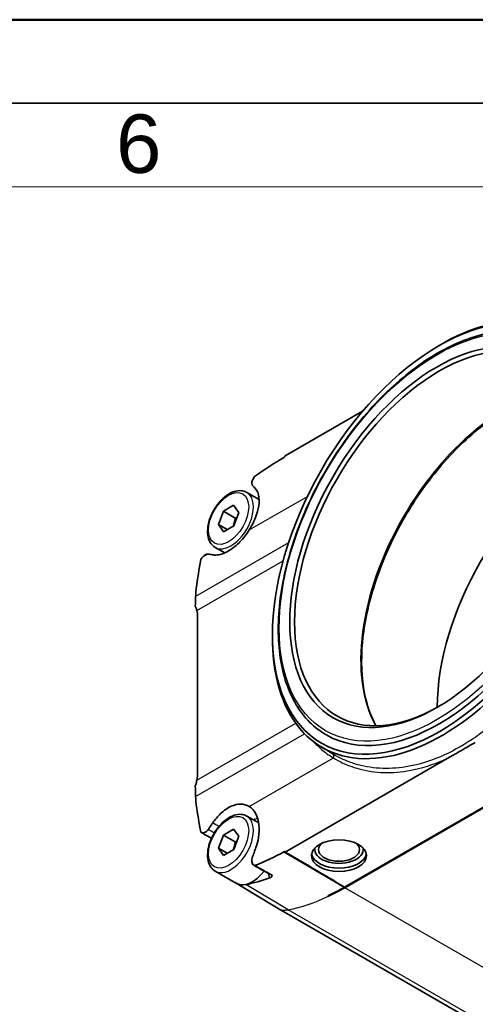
# Model space of a CAD drawing. Header units: millimetres. Extents: x 0 to 420, y 0 to 297.
# Tile 39 of 53: x 279 to 307, y 238 to 297. Entities that reach past the tile are written whole.
import ezdxf

# ---------------------------------------------------------------- set-up
doc = ezdxf.new("R2010")
doc.units = ezdxf.units.MM
doc.layers.get('0').update_dxf_attribs({"lineweight": 25})
for name, color, linetype, lineweight in [('001', 7, 'Continuous', 50), ('Sichtbar (ISO)', 7, 'Continuous', 35), ('Sichtbar schmal (ISO)', 7, 'Continuous', 25)]:
    doc.layers.add(name, color=color, linetype=linetype, lineweight=lineweight)
doc.layers.add('Symbole(DIN)', color=3, linetype='Continuous', lineweight=25, true_color=0x00ff00)
doc.styles.add('Aktuell-DIN', font='arial.ttf')

# ---------------------------------------------------------------- blocks, each defined once
blk = doc.blocks.new('Ränder Basler-A3')
at = {"layer": '001'}
blk.add_line((0, 297), (420, 297), dxfattribs=at)
at = {"layer": '001', "color": 7, "linetype": 'Continuous', "lineweight": 35}
blk.add_line((5, 292), (415, 292), dxfattribs=at)
at = {"layer": '001', "color": 7, "linetype": 'Continuous', "lineweight": 18}
blk.add_line((10, 287), (410, 287), dxfattribs=at)
at = {"layer": 'Symbole(DIN)', "color": 250, "true_color": 0x3f3f3f, "insert": (285.095, 289.555), "char_height": 3.5, "attachment_point": 4, "style": 'Aktuell-DIN'}
blk.add_mtext('\\fArial|b0|i0;6', dxfattribs=at)

msp = doc.modelspace()

# ---------------------------------------------------------------- linework, layer by layer
at = {"layer": 'Sichtbar (ISO)'}
for p, q in [((304.242, 277.376), (304.38, 277.459)), ((299.86, 273.559), (295.224, 270.89)), ((295.15, 270.8), (295.151, 270.8)), ((292.926, 268.709), (293.665, 268.283)), ((291.224, 266.785), (291.526, 267.575)), ((291.526, 267.575), (292.139, 267.933)), ((292.233, 267.168), (291.526, 267.575)), ((292.139, 267.933), (292.449, 267.502)), ((292.449, 267.502), (292.147, 266.712)), ((291.535, 266.354), (291.224, 266.785)), ((291.752, 266.481), (291.224, 266.785)), ((292.147, 266.712), (291.535, 266.354)), ((291.03, 265.416), (291.604, 265.085)), ((289.983, 251.938), (289.983, 261.242)), ((294.464, 260.396), (294.461, 260.235)), ((320.119, 257.368), (298.768, 245.073)), ((320.163, 257.353), (298.795, 245.047)), ((297.355, 253.489), (298.112, 253.031)), ((295.224, 247.181), (305.069, 252.851)), ((292.926, 249.333), (293.638, 248.923)), ((291.224, 247.409), (291.526, 248.199)), ((291.526, 248.199), (292.139, 248.557)), ((292.233, 247.792), (291.526, 248.199)), ((292.139, 248.557), (292.449, 248.126)), ((292.449, 248.126), (292.147, 247.336)), ((291.535, 246.978), (291.224, 247.409)), ((291.752, 247.105), (291.224, 247.409)), ((292.147, 247.336), (291.535, 246.978)), ((295.151, 247.202), (295.15, 247.201)), ((291.03, 246.04), (292.303, 245.307)), ((292.283, 245.313), (294.804, 243.806)), ((298.759, 245.068), (298.76, 245.069)), ((297.812, 244.57), (297.812, 244.533)), ((361.989, 205.117), (294.814, 243.8))]:
    msp.add_line(p, q, dxfattribs=at)
for centre, major_axis, ratio in [((304.459, 265.946), (7.055, 12.251), 0.578093), ((304.317, 266.027), (6.222, 10.805), 0.578093), ((298.448, 246.965), (1.65, 0), 0.575862)]:
    msp.add_ellipse(centre, major_axis=major_axis, ratio=ratio, dxfattribs=at)
for centre, major_axis, ratio, start_param, end_param in [((304.6, 265.864), (-7.157, -12.427), 0.578093, 5.478017, 10.229946), ((304.459, 265.946), (-6.122, -10.631), 0.578093, 2.362348, 7.06243), ((304.459, 265.946), (6.769, 11.755), 0.578093, 3.141593, 6.283185), ((313.174, 260.927), (-6.238, -10.832), 0.578093, 3.929857, 5.494921), ((296.249, 257.639), (7.657, 13.297), 0.578093, 1.024195, 1.027323), ((303.799, 253.34), (-9.787, 17.443), 0.570477, 0.738416, 0.77556), ((361.632, 215.403), (-50.402, 89.831), 0.570477, 0.736038, 0.738416), ((288.515, 260.396), (1.036, 1.8), 0.578093, 5.495853, 5.75206), ((288.515, 251.093), (1.036, 1.8), 0.578093, 5.239647, 5.495853), ((303.799, 243.176), (-9.787, 17.443), 0.570477, 0.811855, 0.848999), ((361.632, 212.739), (-50.402, 89.831), 0.570477, 0.848999, 0.851377), ((298.448, 247.333), (-1.23, 0), 0.575862, 5.748046, 9.959918), ((293.394, 248.159), (5.402, -3.111), 0.011321, 0.107901, 1.231558), ((298.448, 247.17), (-1.65, 0), 0.575862, 0.107761, 3.033832), ((298.448, 247.333), (1.45, 0), 0.575862, 3.026993, 6.397785), ((293.251, 246.953), (-0.948, -1.647), 0.578093, 0, 1.339744), ((293.329, 247.109), (-1.037, -1.801), 0.578093, 6.214695, 6.750149), ((296.249, 259.097), (-7.657, -13.297), 0.578093, 0.466964, 0.602951), ((298.759, 257.651), (7.681, 13.338), 0.578093, 3.83471, 3.925057), ((298.795, 257.631), (-7.681, -13.338), 0.578093, 0.693035, 0.783464), ((298.76, 244.987), (0.0499, 0.0867), 0.578093, 0.668906, 0.783379), ((518.836, 122.94), (515.202, -312.807), 0.019677, 4.280904, 4.280978), ((295.875, 245.643), (-1.061, -1.842), 0.578093, 6.273911, 6.283185)]:
    msp.add_ellipse(centre, major_axis=major_axis, ratio=ratio, start_param=start_param, end_param=end_param, dxfattribs=at)
for points, knots in [([(297.689, 254.19), (296.964, 254.608), (296.354, 255.222), (295.415, 256.785), (295.092, 257.739), (294.766, 259.897), (294.768, 261.104), (295.101, 263.642), (295.433, 264.972), (296.388, 267.618), (297.012, 268.934), (298.49, 271.42), (299.343, 272.591), (301.195, 274.669), (302.193, 275.577), (304.236, 277.037), (305.28, 277.59), (307.312, 278.277), (308.3, 278.412), (309.942, 278.26), (310.624, 278.049), (311.228, 277.701)], [5.495853, 5.495853, 5.495853, 5.495853, 5.806789, 5.806789, 6.123914, 6.123914, 6.445981, 6.445981, 6.768392, 6.768392, 7.090386, 7.090386, 7.412222, 7.412222, 7.734267, 7.734267, 8.056729, 8.056729, 8.378477, 8.378477, 8.637446, 8.637446, 8.637446, 8.637446]), ([(312.244, 274.852), (311.432, 274.836), (310.549, 274.633), (308.736, 273.863), (307.806, 273.298), (305.997, 271.86), (305.118, 270.987), (303.501, 269.023), (302.762, 267.93), (301.503, 265.636), (300.982, 264.435), (300.211, 262.048), (299.96, 260.863), (299.754, 258.631), (299.797, 257.585), (300.127, 255.94), (300.357, 255.294), (300.664, 254.741)], [4.263974, 4.263974, 4.263974, 4.263974, 4.582164, 4.582164, 4.899671, 4.899671, 5.217067, 5.217067, 5.534926, 5.534926, 5.852938, 5.852938, 6.170712, 6.170712, 6.488012, 6.488012, 6.735468, 6.735468, 6.735468, 6.735468]), ([(295.151, 270.8), (295.16, 270.805), (295.17, 270.813), (295.188, 270.831), (295.197, 270.841), (295.211, 270.862), (295.218, 270.874), (295.223, 270.887), (295.224, 270.888), (295.224, 270.89)], [0, 0, 0, 0, 0.00377562, 0.00377562, 0.00755125, 0.00755125, 0.01135138, 0.01135138, 0.01191709, 0.01191709, 0.01191709, 0.01191709]), ([(293.396, 269.649), (293.369, 269.617), (293.345, 269.583), (293.294, 269.499), (293.271, 269.45), (293.239, 269.356), (293.23, 269.311), (293.226, 269.233), (293.231, 269.2), (293.251, 269.146), (293.265, 269.129), (293.274, 269.118)], [0.02231047, 0.02231047, 0.02231047, 0.02231047, 0.03490175, 0.03490175, 0.05193974, 0.05193974, 0.06849074, 0.06849074, 0.08434196, 0.08434196, 0.09876575, 0.09876575, 0.09876575, 0.09876575]), ([(291.03, 265.416), (290.927, 265.475), (290.839, 265.558), (290.696, 265.765), (290.644, 265.891), (290.577, 266.183), (290.568, 266.351), (290.598, 266.708), (290.637, 266.897), (290.76, 267.273), (290.843, 267.459), (291.043, 267.811), (291.16, 267.977), (291.418, 268.275), (291.559, 268.407), (291.855, 268.621), (292.009, 268.704), (292.317, 268.805), (292.47, 268.826), (292.727, 268.796), (292.832, 268.763), (292.926, 268.709)], [5.495853, 5.495853, 5.495853, 5.495853, 5.763282, 5.763282, 6.054233, 6.054233, 6.382342, 6.382342, 6.720342, 6.720342, 7.055842, 7.055842, 7.389847, 7.389847, 7.725164, 7.725164, 8.063109, 8.063109, 8.392439, 8.392439, 8.637446, 8.637446, 8.637446, 8.637446]), ([(293.388, 268.989), (293.389, 268.987), (293.396, 268.98), (293.463, 268.916), (293.572, 268.798), (293.674, 268.372), (293.678, 268.145), (293.606, 267.674), (293.541, 267.44), (293.35, 266.954), (293.224, 266.705), (293.074, 266.467)], [0, 0, 0, 0, 0.00157898, 0.00157898, 0.01117976, 0.01117976, 0.01884989, 0.01884989, 0.02552086, 0.02552086, 0.03240701, 0.03240701, 0.03240701, 0.03240701]), ([(293.274, 269.118), (293.293, 269.096), (293.312, 269.075), (293.35, 269.031), (293.369, 269.01), (293.388, 268.989)], [0, 0, 0, 0, 0.01683135, 0.01683135, 0.03346686, 0.03346686, 0.03346686, 0.03346686]), ([(293.074, 266.467), (292.91, 266.206), (292.721, 265.963), (292.317, 265.546), (292.109, 265.374), (291.704, 265.12), (291.511, 265.034), (291.213, 264.963), (291.103, 264.951), (290.97, 264.959), (290.94, 264.962), (290.892, 264.969), (290.878, 264.972), (290.873, 264.973)], [0.0002384, 0.0002384, 0.0002384, 0.0002384, 0.0926244, 0.0926244, 0.1813188, 0.1813188, 0.2640356, 0.2640356, 0.3165978, 0.3165978, 0.3319264, 0.3319264, 0.3421054, 0.3421054, 0.3421054, 0.3421054]), ([(290.318, 264.879), (290.279, 264.841), (290.243, 264.797), (290.201, 264.732), (290.191, 264.714), (290.181, 264.696)], [0.0004588, 0.0004588, 0.0004588, 0.0004588, 0.01759576, 0.01759576, 0.02373277, 0.02373277, 0.02373277, 0.02373277]), ([(290.557, 265.017), (290.529, 265.013), (290.499, 265.004), (290.439, 264.975), (290.41, 264.957), (290.359, 264.918), (290.338, 264.899), (290.318, 264.879)], [0.004726, 0.004726, 0.004726, 0.004726, 0.01800862, 0.01800862, 0.03057725, 0.03057725, 0.03956399, 0.03956399, 0.03956399, 0.03956399]), ([(290.873, 264.973), (290.83, 264.98), (290.787, 264.988), (290.701, 265.002), (290.658, 265.009), (290.615, 265.017)], [0, 0, 0, 0, 0.02313916, 0.02313916, 0.04635103, 0.04635103, 0.04635103, 0.04635103]), ([(289.935, 261.645), (289.918, 261.709), (289.897, 261.77), (289.864, 261.847), (289.854, 261.867), (289.844, 261.886)], [0.99079288, 0.99079288, 0.99079288, 0.99079288, 1.01750739, 1.01750739, 1.0272812, 1.0272812, 1.0272812, 1.0272812]), ([(305.069, 252.851), (305.174, 252.911), (305.315, 252.993), (305.449, 253.071), (305.545, 253.127), (305.667, 253.198), (305.706, 253.221), (305.767, 253.256), (305.787, 253.267), (305.823, 253.288), (305.839, 253.297), (305.873, 253.317), (305.891, 253.327), (305.939, 253.355), (305.969, 253.372), (306.107, 253.451), (306.225, 253.518), (306.401, 253.618), (306.514, 253.683), (306.613, 253.739)], [-0.2005347, -0.2005347, -0.2005347, -0.2005347, -0.1651098, -0.1651098, -0.1327248, -0.1327248, -0.1169824, -0.1169824, -0.1091051, -0.1091051, -0.1028347, -0.1028347, -0.0957663, -0.0957663, -0.0838351, -0.0838351, -0.0418431, -0.0418431, 0, 0, 0, 0]), ([(289.844, 251.129), (289.854, 251.16), (289.864, 251.192), (289.897, 251.31), (289.918, 251.396), (289.935, 251.48)], [0.85108337, 0.85108337, 0.85108337, 0.85108337, 0.86085718, 0.86085718, 0.88757169, 0.88757169, 0.88757169, 0.88757169]), ([(290.873, 248.907), (290.879, 248.915), (290.894, 248.938), (290.977, 249.056), (291.039, 249.137), (291.184, 249.31), (291.267, 249.398), (291.558, 249.673), (291.777, 249.822), (292.188, 250.005), (292.377, 250.049), (292.746, 250.051), (292.922, 250.003), (293.074, 249.909)], [0, 0, 0, 0, 0.00277175, 0.00277175, 0.01071671, 0.01071671, 0.02029997, 0.02029997, 0.04320878, 0.04320878, 0.06329757, 0.06329757, 0.08457191, 0.08457191, 0.08457191, 0.08457191]), ([(293.074, 249.909), (293.233, 249.811), (293.364, 249.664), (293.562, 249.289), (293.626, 249.063), (293.677, 248.572), (293.668, 248.313), (293.593, 247.85), (293.544, 247.653), (293.432, 247.325), (293.392, 247.23), (293.388, 247.216)], [0.0027558, 0.0027558, 0.0027558, 0.0027558, 0.0921597, 0.0921597, 0.1815026, 0.1815026, 0.2664349, 0.2664349, 0.3286928, 0.3286928, 0.370602, 0.370602, 0.370602, 0.370602]), ([(291.03, 246.04), (290.927, 246.099), (290.839, 246.182), (290.696, 246.389), (290.644, 246.515), (290.577, 246.807), (290.568, 246.975), (290.598, 247.333), (290.637, 247.521), (290.76, 247.897), (290.843, 248.083), (291.043, 248.435), (291.16, 248.601), (291.418, 248.899), (291.559, 249.031), (291.855, 249.245), (292.009, 249.328), (292.317, 249.43), (292.47, 249.45), (292.727, 249.42), (292.832, 249.387), (292.926, 249.333)], [5.495853, 5.495853, 5.495853, 5.495853, 5.763282, 5.763282, 6.054233, 6.054233, 6.382342, 6.382342, 6.720342, 6.720342, 7.055842, 7.055842, 7.389847, 7.389847, 7.725164, 7.725164, 8.063109, 8.063109, 8.392439, 8.392439, 8.637446, 8.637446, 8.637446, 8.637446]), ([(290.615, 248.532), (290.658, 248.595), (290.701, 248.658), (290.787, 248.783), (290.83, 248.845), (290.873, 248.907)], [0, 0, 0, 0, 0.02321085, 0.02321085, 0.04635104, 0.04635104, 0.04635104, 0.04635104]), ([(290.181, 248.365), (290.193, 248.355), (290.206, 248.346), (290.249, 248.324), (290.283, 248.318), (290.318, 248.321)], [0.02641172, 0.02641172, 0.02641172, 0.02641172, 0.03395513, 0.03395513, 0.04969609, 0.04969609, 0.04969609, 0.04969609]), ([(290.318, 248.321), (290.345, 248.324), (290.373, 248.331), (290.438, 248.359), (290.474, 248.382), (290.525, 248.426), (290.541, 248.442), (290.557, 248.459)], [0.00463113, 0.00463113, 0.00463113, 0.00463113, 0.01670397, 0.01670397, 0.03196416, 0.03196416, 0.03939169, 0.03939169, 0.03939169, 0.03939169]), ([(293.388, 247.216), (293.369, 247.164), (293.35, 247.112), (293.312, 247.008), (293.293, 246.955), (293.274, 246.902)], [0, 0, 0, 0, 0.01663357, 0.01663357, 0.03346686, 0.03346686, 0.03346686, 0.03346686]), ([(295.224, 247.181), (295.224, 247.183), (295.223, 247.184), (295.218, 247.194), (295.211, 247.201), (295.197, 247.209), (295.188, 247.211), (295.17, 247.21), (295.16, 247.207), (295.151, 247.202)], [-0.01191652, -0.01191652, -0.01191652, -0.01191652, -0.01134041, -0.01134041, -0.00752931, -0.00752931, -0.00376466, -0.00376466, 0, 0, 0, 0]), ([(293.274, 246.902), (293.263, 246.869), (293.246, 246.818), (293.226, 246.701), (293.225, 246.646), (293.239, 246.546), (293.254, 246.502), (293.299, 246.43), (293.327, 246.404), (293.372, 246.382), (293.384, 246.378), (293.396, 246.374)], [0, 0, 0, 0, 0.01064622, 0.01064622, 0.02061815, 0.02061815, 0.03045675, 0.03045675, 0.0401093, 0.0401093, 0.04328918, 0.04328918, 0.04328918, 0.04328918]), ([(294.301, 245.634), (294.337, 245.647), (294.365, 245.664), (294.411, 245.707), (294.426, 245.732), (294.437, 245.763), (294.439, 245.775), (294.436, 245.793), (294.434, 245.798), (294.429, 245.805), (294.427, 245.807), (294.422, 245.811), (294.419, 245.813), (294.415, 245.815)], [0, 0, 0, 0, 0.01529693, 0.01529693, 0.03309888, 0.03309888, 0.04266065, 0.04266065, 0.04794593, 0.04794593, 0.05088149, 0.05088149, 0.05371994, 0.05371994, 0.05371994, 0.05371994])]:
    msp.add_open_spline(points, degree=3, knots=knots, dxfattribs=at)
for points in [[(293.396, 269.649), (293.992, 270.088), (294.582, 270.473), (295.15, 270.8)], [(289.899, 262.965), (289.972, 263.534), (290.066, 264.112), (290.181, 264.696)], [(290.615, 265.017), (290.597, 265.02), (290.578, 265.02), (290.557, 265.017)], [(289.873, 262.676), (289.877, 262.769), (289.886, 262.865), (289.899, 262.965)], [(289.899, 250.012), (289.886, 250.108), (289.877, 250.206), (289.873, 250.305)], [(290.181, 248.365), (290.066, 248.908), (289.972, 249.458), (289.899, 250.012)], [(290.811, 247.999), (290.611, 248.114), (290.411, 248.229), (290.21, 248.344)], [(290.557, 248.459), (290.578, 248.482), (290.597, 248.506), (290.615, 248.532)], [(295.15, 247.201), (294.582, 246.874), (293.992, 246.594), (293.396, 246.374)], [(294.322, 245.835), (293.998, 246.021), (293.674, 246.207), (293.35, 246.393)], [(293.396, 246.374), (293.704, 246.202), (294.088, 245.989), (294.415, 245.815)]]:
    msp.add_open_spline(points, degree=3, dxfattribs=at)
for points, weights in [([(292.233, 267.168), (292.195, 266.894), (292.107, 266.688)], [1, 1.08952493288, 1.07543401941]), ([(292.335, 267.203), (292.287, 267.185), (292.233, 267.168)], [1.03261983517, 1.01852926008, 1]), ([(292.233, 247.792), (292.195, 247.518), (292.107, 247.312)], [1, 1.08952493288, 1.07543401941]), ([(292.335, 247.827), (292.287, 247.809), (292.233, 247.792)], [1.03261983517, 1.01852926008, 1])]:
    msp.add_rational_spline(points, weights, degree=2, dxfattribs=at)
at = {"layer": 'Sichtbar schmal (ISO)'}
for p, q in [((293.074, 266.467), (296.555, 268.471)), ((295.422, 265.683), (289.863, 262.482)), ((289.935, 261.645), (295.1, 264.619)), ((290.318, 264.879), (290.557, 265.017)), ((289.935, 251.48), (295.857, 254.89)), ((289.863, 250.51), (296.381, 254.264)), ((293.074, 249.909), (298.117, 252.812)), ((290.318, 248.321), (290.557, 248.459)), ((298.759, 245.068), (295.15, 247.201)), ((295.151, 247.202), (298.76, 245.069)), ((295.407, 243.722), (292.872, 245.23)), ((351.474, 214.711), (298.795, 245.047)), ((362.582, 205.038), (295.407, 243.722))]:
    msp.add_line(p, q, dxfattribs=at)
for centre, major_axis in [((304.317, 266.027), (6.67, 11.582)), ((291.837, 267.143), (0.848, 1.473)), ((291.837, 247.768), (0.848, 1.473))]:
    msp.add_ellipse(centre, major_axis=major_axis, ratio=0.578093, dxfattribs=at)
for centre, major_axis, ratio, start_param, end_param in [((308.418, 263.665), (6.122, 10.631), 0.578093, 0.328002, 2.813591), ((291.978, 267.062), (-0.948, -1.647), 0.578093, 0, 3.141593), ((297.976, 252.88), (0.105, 0.17), 0.780101, 4.792831, 6.252611), ((291.978, 247.686), (-0.948, -1.647), 0.578093, 0, 3.141593), ((298.795, 257.631), (-7.681, -13.338), 0.578093, 0.466964, 0.693035), ((295.875, 245.643), (-1.061, -1.842), 0.578093, 0, 0.466964)]:
    msp.add_ellipse(centre, major_axis=major_axis, ratio=ratio, start_param=start_param, end_param=end_param, dxfattribs=at)
for points, knots in [([(312.648, 261.44), (312.068, 260.285), (311.4, 259.17), (310.663, 258.149), (309.481, 256.511), (308.101, 255.099), (306.654, 254.084), (305.411, 253.212), (304.114, 252.623), (302.849, 252.353), (301.766, 252.122), (300.719, 252.126), (299.756, 252.358), (299.517, 252.416), (299.283, 252.488), (299.057, 252.573)], [0, 0, 0, 0, 0.393515, 0.393515, 0.393515, 1.024893, 1.024893, 1.024893, 1.567156, 1.567156, 1.567156, 2.031499, 2.031499, 2.031499, 2.146811, 2.146811, 2.146811, 2.146811]), ([(296.923, 253.783), (296.932, 253.774), (296.941, 253.764), (296.951, 253.754), (296.956, 253.748), (296.962, 253.743), (296.968, 253.737)], [-0.24466731, -0.24466731, -0.24466731, -0.24466731, -0.238376, -0.238376, -0.238376, -0.23457503, -0.23457503, -0.23457503, -0.23457503]), ([(296.968, 253.737), (297.129, 253.57), (297.298, 253.413), (297.476, 253.268), (297.68, 253.101), (297.894, 252.949), (298.117, 252.812)], [-0.234575, -0.234575, -0.234575, -0.234575, -0.1253681, -0.1253681, -0.1253681, 0, 0, 0, 0]), ([(299.212, 252.292), (299.408, 252.223), (299.609, 252.164), (299.814, 252.115), (300.79, 251.882), (301.851, 251.88), (302.948, 252.115), (303.65, 252.266), (304.362, 252.512), (305.069, 252.851)], [-2.1291271, -2.1291271, -2.1291271, -2.1291271, -2.0314988, -2.0314988, -2.0314988, -1.5671562, -1.5671562, -1.5671562, -1.2701821, -1.2701821, -1.2701821, -1.2701821]), ([(293.575, 249.201), (293.544, 249.192), (293.513, 249.183), (293.427, 249.154), (293.373, 249.132), (293.319, 249.107)], [0.41503919, 0.41503919, 0.41503919, 0.41503919, 0.42741597, 0.42741597, 0.44853291, 0.44853291, 0.44853291, 0.44853291]), ([(294.229, 245.889), (294.227, 245.787), (294.251, 245.699), (294.298, 245.638), (294.299, 245.636), (294.301, 245.634)], [-0.07835352, -0.07835352, -0.07835352, -0.07835352, -0.0416288, -0.0416288, -0.0403405, -0.0403405, -0.0403405, -0.0403405])]:
    msp.add_open_spline(points, degree=3, knots=knots, dxfattribs=at)
for points in [[(299.057, 252.573), (298.726, 252.698), (298.41, 252.851), (298.112, 253.031)], [(298.117, 252.812), (298.459, 252.603), (298.826, 252.429), (299.212, 252.292)], [(291.261, 248.717), (291.132, 248.781), (291.003, 248.844), (290.873, 248.907)], [(293.628, 248.928), (293.631, 248.929), (293.634, 248.93), (293.636, 248.931)], [(290.978, 248.318), (290.857, 248.39), (290.736, 248.461), (290.615, 248.532)], [(294.415, 245.815), (294.381, 245.813), (294.349, 245.82), (294.322, 245.836)]]:
    msp.add_open_spline(points, degree=3, dxfattribs=at)

# ---------------------------------------------------------------- block references
msp.add_blockref('Ränder Basler-A3', (0, 0))

doc.saveas('drawing.dxf')
